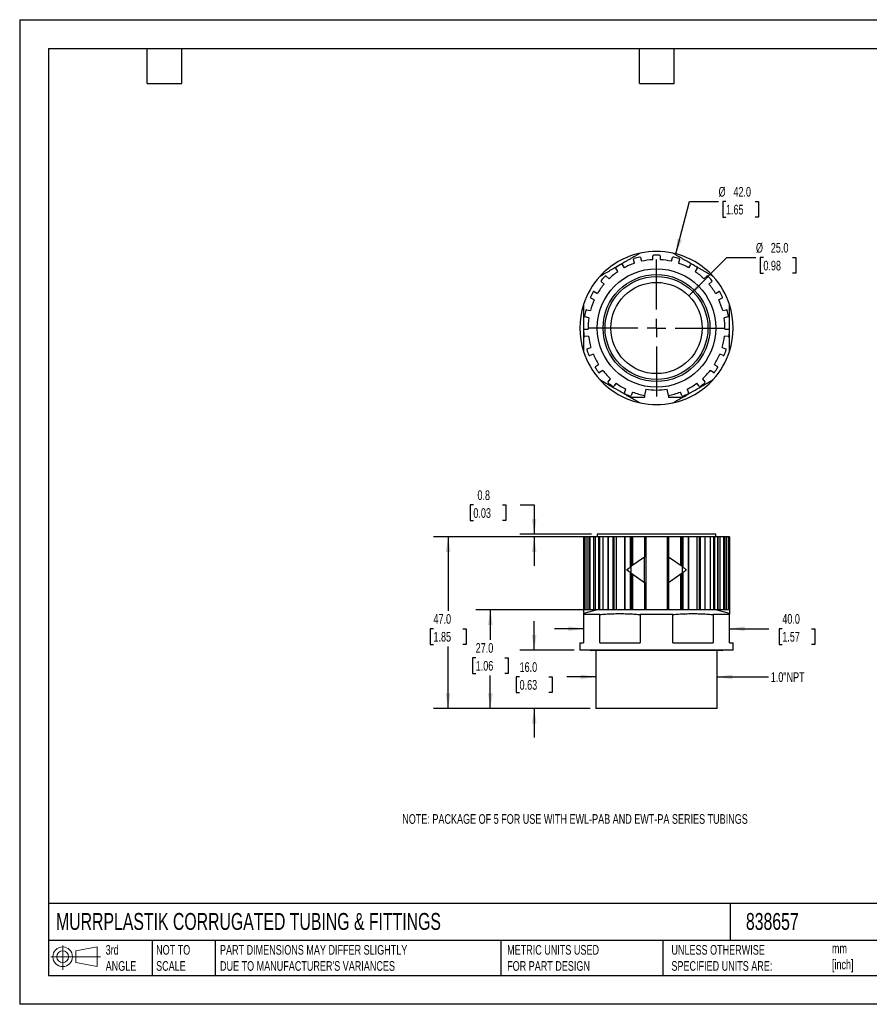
# Model space of a CAD drawing. Header units: millimetres. Extents: x 0 to 349, y 0 to 270.
# Tile 1 of 2: x 0 to 233, y 0 to 270. Entities that reach past the tile are written whole.
import ezdxf

# ---------------------------------------------------------------- set-up
doc = ezdxf.new("R2010")
doc.units = ezdxf.units.MM
doc.header["$LTSCALE"] = 1.25
doc.layers.add('DIMENSIONS', color=140, linetype='Continuous', lineweight=25)
doc.layers.add('TEXT', color=140, linetype='Continuous', lineweight=25)
doc.styles.add('SLDTEXTSTYLE0', font='TXT', dxfattribs={"width": 0.7})
doc.dimstyles.new('SLDDIMSTYLE0', dxfattribs={"dimtxt": 2.69751, "dimasz": 4.1275, "dimexe": 0, "dimexo": 0.0625, "dimgap": 0.674377, "dimtad": 0, "dimtih": 1, "dimtoh": 1, "dimdec": 1, "dimrnd": 1e-09, "dimzin": 12, "dimdsep": 46, "dimtxsty": 'SLDTEXTSTYLE0', "dimsah": 1, "dimcen": 0.09, "dimadec": 0, "dimazin": 3, "dimtfac": 1, "dimtdec": 1, "dimtmove": 0, "dimatfit": 0, "dimfxl": 0, "dimfrac": 2, "dimtolj": 1, "dimtzin": 12, "dimarcsym": 0})
doc.dimstyles.new('SLDDIMSTYLE1', dxfattribs={"dimtxt": 2.69751, "dimasz": 4.1275, "dimexe": 0, "dimexo": 0.0625, "dimgap": 0.674377, "dimtad": 0, "dimtih": 1, "dimtoh": 1, "dimdec": 1, "dimrnd": 1e-09, "dimzin": 4, "dimdsep": 46, "dimtxsty": 'SLDTEXTSTYLE0', "dimsah": 1, "dimcen": 0.09, "dimadec": 0, "dimazin": 1, "dimtfac": 1, "dimtdec": 1, "dimtmove": 0, "dimatfit": 0, "dimfxl": 0, "dimfrac": 2, "dimtolj": 1, "dimtzin": 12, "dimarcsym": 0})
doc.dimstyles.new('SLDDIMSTYLE2', dxfattribs={"dimtxt": 2.69751, "dimasz": 4.1275, "dimexe": 0, "dimexo": 0.0625, "dimgap": 0.674377, "dimtad": 0, "dimtih": 1, "dimtoh": 1, "dimdec": 1, "dimrnd": 1e-09, "dimzin": 4, "dimdsep": 46, "dimtxsty": 'SLDTEXTSTYLE0', "dimsah": 1, "dimcen": 0.09, "dimadec": 0, "dimazin": 1, "dimtfac": 1, "dimtdec": 1, "dimtofl": 0, "dimtmove": 0, "dimatfit": 3, "dimfxl": 0, "dimfrac": 2, "dimtolj": 1, "dimtzin": 12, "dimarcsym": 0})
doc.dimstyles.new('SLDDIMSTYLE3', dxfattribs={"dimtxt": 2.69751, "dimasz": 4.1275, "dimexe": 0, "dimexo": 0.0625, "dimgap": 0.674377, "dimtad": 0, "dimtih": 1, "dimtoh": 1, "dimdec": 1, "dimrnd": 1e-09, "dimdsep": 46, "dimtxsty": 'SLDTEXTSTYLE0', "dimsah": 1, "dimcen": 0.09, "dimadec": 0, "dimazin": 2, "dimtfac": 1, "dimtdec": 1, "dimtmove": 0, "dimatfit": 0, "dimfxl": 0, "dimfrac": 2, "dimtolj": 1, "dimtzin": 12, "dimarcsym": 0})
doc.dimstyles.new('SLDDIMSTYLE4', dxfattribs={"dimtxt": 2.69751, "dimasz": 4.1275, "dimexe": 0, "dimexo": 0.0625, "dimgap": 0.674377, "dimtad": 0, "dimtih": 1, "dimtoh": 1, "dimdec": 1, "dimrnd": 1e-09, "dimzin": 4, "dimdsep": 46, "dimtxsty": 'SLDTEXTSTYLE0', "dimsah": 1, "dimcen": 0, "dimadec": 0, "dimazin": 1, "dimtfac": 1, "dimtdec": 1, "dimtofl": 0, "dimtmove": 0, "dimatfit": 3, "dimfxl": 0, "dimfrac": 2, "dimtolj": 1, "dimtzin": 12, "dimarcsym": 0})

# ---------------------------------------------------------------- blocks, each defined once
blk = doc.blocks.new('Block11')
at = {"color": 7, "linetype": 'Continuous', "lineweight": 18}
for p, q in [((3.24, 6.64), (3.24, 0)), ((6.85, 5.21), (12.72, 6.29)), ((12.72, 6.29), (12.72, 0.91)), ((0, 3.6), (13.59, 3.6)), ((6.85, 2), (6.85, 5.21)), ((6.85, 2), (12.72, 0.91))]:
    blk.add_line(p, q, dxfattribs=at)
for radius in [2.69, 1.61]:
    blk.add_circle((3.24, 3.6), radius, dxfattribs=at)
blk = doc.blocks.new('Block12')
at = {"color": 7, "linetype": 'Continuous'}
blk.add_blockref('Block11', (0, 0), dxfattribs=at)
blk = doc.blocks.new('_D')
at = {"layer": 'DIMENSIONS'}
for p, q in [((157.89, 89.74), (149.95, 89.74)), ((191.14, 89.74), (205.22, 89.74))]:
    blk.add_line(p, q, dxfattribs=at)
for points in [[(157.89, 89.74), (153.76, 90.38), (153.76, 89.11)], [(191.14, 89.74), (195.26, 89.11), (195.26, 90.38)]]:
    blk.add_solid(points, dxfattribs=at)
at = {"layer": 'DIMENSIONS', "insert": (205.82, 91.01), "char_height": 2.646, "attachment_point": 1, "style": 'SLDTEXTSTYLE0'}
blk.add_mtext('1.0"NPT', dxfattribs=at)
blk = doc.blocks.new('_D_1')
at = {"layer": 'DIMENSIONS'}
for p, q in [((154.51, 108.41), (154.51, 106.92)), ((194.51, 108.41), (194.51, 106.92)), ((154.51, 102.95), (146.57, 102.95)), ((194.51, 102.95), (205.33, 102.95)), ((208.98, 102.95), (208.08, 102.95)), ((208.08, 102.95), (208.08, 98.66)), ((217, 102.95), (217.9, 102.95)), ((217.9, 102.95), (217.9, 98.66)), ((208.08, 98.66), (208.98, 98.66)), ((217.9, 98.66), (217, 98.66))]:
    blk.add_line(p, q, dxfattribs=at)
for points in [[(154.51, 102.95), (150.38, 103.58), (150.38, 102.31)], [(194.51, 102.95), (198.64, 102.31), (198.64, 103.58)]]:
    blk.add_solid(points, dxfattribs=at)
at = {"layer": 'DIMENSIONS', "char_height": 2.646, "attachment_point": 1, "style": 'SLDTEXTSTYLE0'}
for s, insert in [('40.0', (208.98, 106.96)), ('1.57', (208.98, 102.07))]:
    blk.add_mtext(s, dxfattribs=dict(at, insert=insert))
blk = doc.blocks.new('_D_2')
at = {"layer": 'DIMENSIONS'}
for p, q in [((140.99, 97.1), (140.99, 105.03)), ((151.92, 97.1), (137.02, 97.1)), ((136.98, 89.74), (136.07, 89.74)), ((136.07, 89.74), (136.07, 85.45)), ((145, 89.74), (145.9, 89.74)), ((145.9, 89.74), (145.9, 85.45)), ((136.07, 85.45), (136.98, 85.45)), ((145.9, 85.45), (145, 85.45)), ((156.3, 81.1), (137.02, 81.1)), ((140.99, 81.1), (140.99, 73.16))]:
    blk.add_line(p, q, dxfattribs=at)
for points in [[(140.99, 97.1), (141.62, 101.22), (140.35, 101.22)], [(140.99, 81.1), (140.35, 76.97), (141.62, 76.97)]]:
    blk.add_solid(points, dxfattribs=at)
at = {"layer": 'DIMENSIONS', "char_height": 2.646, "attachment_point": 1, "style": 'SLDTEXTSTYLE0'}
for s, insert in [('16.0', (136.98, 93.76)), ('0.63', (136.98, 88.87))]:
    blk.add_mtext(s, dxfattribs=dict(at, insert=insert))
blk = doc.blocks.new('_D_3')
at = {"layer": 'DIMENSIONS'}
for p, q in [((154.62, 108.1), (125, 108.1)), ((128.97, 108.1), (128.97, 99.88)), ((124.96, 94.99), (124.06, 94.99)), ((124.06, 94.99), (124.06, 90.7)), ((132.98, 94.99), (133.89, 94.99)), ((133.89, 94.99), (133.89, 90.7)), ((124.06, 90.7), (124.96, 90.7)), ((128.97, 81.1), (128.97, 90.09)), ((133.89, 90.7), (132.98, 90.7)), ((156.3, 81.1), (125, 81.1))]:
    blk.add_line(p, q, dxfattribs=at)
for points in [[(128.97, 108.1), (128.34, 103.97), (129.61, 103.97)], [(128.97, 81.1), (129.61, 85.22), (128.34, 85.22)]]:
    blk.add_solid(points, dxfattribs=at)
at = {"layer": 'DIMENSIONS', "char_height": 2.646, "attachment_point": 1, "style": 'SLDTEXTSTYLE0'}
for s, insert in [('27.0', (124.96, 99)), ('1.06', (124.96, 94.11))]:
    blk.add_mtext(s, dxfattribs=dict(at, insert=insert))
blk = doc.blocks.new('_D_4')
at = {"layer": 'DIMENSIONS'}
for p, q in [((155.62, 128.1), (113.43, 128.1)), ((117.39, 128.1), (117.39, 107.84)), ((113.39, 102.95), (112.48, 102.95)), ((112.48, 102.95), (112.48, 98.66)), ((121.4, 102.95), (122.31, 102.95)), ((122.31, 102.95), (122.31, 98.66)), ((112.48, 98.66), (113.39, 98.66)), ((117.39, 81.1), (117.39, 98.06)), ((122.31, 98.66), (121.4, 98.66)), ((156.3, 81.1), (113.43, 81.1))]:
    blk.add_line(p, q, dxfattribs=at)
for points in [[(117.39, 128.1), (116.76, 123.97), (118.03, 123.97)], [(117.39, 81.1), (118.03, 85.22), (116.76, 85.22)]]:
    blk.add_solid(points, dxfattribs=at)
at = {"layer": 'DIMENSIONS', "char_height": 2.646, "attachment_point": 1, "style": 'SLDTEXTSTYLE0'}
for s, insert in [('47.0', (113.39, 106.96)), ('1.85', (113.39, 102.07))]:
    blk.add_mtext(s, dxfattribs=dict(at, insert=insert))
blk = doc.blocks.new('_D_5')
at = {"layer": 'DIMENSIONS'}
for p, q in [((124.32, 136.86), (123.41, 136.86)), ((123.41, 136.86), (123.41, 132.57)), ((132.33, 136.86), (133.24, 136.86)), ((133.24, 136.86), (133.24, 132.57)), ((137.19, 136.86), (140.99, 136.86)), ((140.99, 136.86), (140.99, 128.9)), ((123.41, 132.57), (124.32, 132.57)), ((133.24, 132.57), (132.33, 132.57)), ((156.67, 128.9), (137.02, 128.9)), ((155.62, 128.1), (137.02, 128.1)), ((140.99, 128.1), (140.99, 120.16))]:
    blk.add_line(p, q, dxfattribs=at)
for points in [[(140.99, 128.9), (141.62, 133.02), (140.35, 133.02)], [(140.99, 128.1), (140.35, 123.97), (141.62, 123.97)]]:
    blk.add_solid(points, dxfattribs=at)
at = {"layer": 'DIMENSIONS', "char_height": 2.646, "attachment_point": 1, "style": 'SLDTEXTSTYLE0'}
for s, insert in [('0.8', (125.44, 140.87)), ('0.03', (124.32, 135.98))]:
    blk.add_mtext(s, dxfattribs=dict(at, insert=insert))
blk = doc.blocks.new('_D_6')
at = {"layer": 'DIMENSIONS'}
for p, q in [((183.35, 194.21), (193.82, 204.68)), ((193.82, 204.68), (201.76, 204.68)), ((203.79, 204.68), (202.89, 204.68)), ((202.89, 204.68), (202.89, 200.39)), ((211.81, 204.68), (212.71, 204.68)), ((212.71, 204.68), (212.71, 200.39)), ((202.89, 200.39), (203.79, 200.39)), ((212.71, 200.39), (211.81, 200.39))]:
    blk.add_line(p, q, dxfattribs=at)
blk.add_solid([(183.35, 194.21), (186.72, 196.68), (185.82, 197.58)], dxfattribs=at)
at = {"layer": 'DIMENSIONS', "char_height": 2.646, "attachment_point": 1, "style": 'SLDTEXTSTYLE0'}
for s, insert in [('%%c', (201.76, 208.69)), ('25.0', (205.83, 208.69)), ('0.98', (203.79, 203.8))]:
    blk.add_mtext(s, dxfattribs=dict(at, insert=insert))
blk = doc.blocks.new('_D_7')
at = {"layer": 'DIMENSIONS'}
for p, q in [((179.82, 205.69), (183.57, 220.02)), ((183.57, 220.02), (191.51, 220.02)), ((193.54, 220.02), (192.64, 220.02)), ((192.64, 220.02), (192.64, 215.73)), ((201.56, 220.02), (202.47, 220.02)), ((202.47, 220.02), (202.47, 215.73)), ((192.64, 215.73), (193.54, 215.73)), ((202.47, 215.73), (201.56, 215.73))]:
    blk.add_line(p, q, dxfattribs=at)
blk.add_solid([(179.82, 205.69), (181.48, 209.52), (180.25, 209.84)], dxfattribs=at)
at = {"layer": 'DIMENSIONS', "char_height": 2.646, "attachment_point": 1, "style": 'SLDTEXTSTYLE0'}
for s, insert in [('%%c', (191.51, 224.03)), ('42.0', (195.58, 224.03)), ('1.65', (193.54, 219.14))]:
    blk.add_mtext(s, dxfattribs=dict(at, insert=insert))
blk = doc.blocks.new('SW_CENTERMARKSYMBOL_0')
at = {"layer": 'DIMENSIONS', "color": 0}
for p, q in [((0, 5.08), (0, 18.79)), ((-5.08, 0), (-18.79, 0)), ((0, 0), (-2.54, 0)), ((0, 0), (0, 2.54)), ((0, 0), (0, -2.54)), ((0, 0), (2.54, 0)), ((5.08, 0), (18.79, 0)), ((0, -5.08), (0, -18.79))]:
    blk.add_line(p, q, dxfattribs=at)

msp = doc.modelspace()

# ---------------------------------------------------------------- linework, layer by layer
at = {"color": 7, "linetype": 'Continuous'}
for p, q in [((0, 269.88), (0, 0)), ((0, 269.88), (349.25, 269.88)), ((349.25, 0), (0, 0))]:
    msp.add_line(p, q, dxfattribs=at)
for p, q in [((173.51, 204.09), (173.51, 205.15)), ((175.51, 205.15), (175.51, 204.09)), ((165.09, 202.79), (165.64, 201.89)), ((168.5, 203.13), (168.21, 204.15)), ((170.14, 204.69), (170.42, 203.67)), ((178.6, 203.67), (178.89, 204.69)), ((180.81, 204.15), (180.53, 203.13)), ((183.39, 201.89), (183.94, 202.79)), ((163.93, 200.85), (163.38, 201.75)), ((185.64, 201.75), (185.09, 200.85)), ((160.14, 197.42), (159.37, 198.14)), ((160.73, 199.6), (161.51, 198.88)), ((187.51, 198.88), (188.29, 199.6)), ((189.65, 198.14), (188.88, 197.42)), ((157.41, 195.36), (158.35, 194.87)), ((190.68, 194.87), (191.62, 195.36)), ((157.43, 193.1), (156.49, 193.58)), ((192.54, 193.58), (191.6, 193.1)), ((155.34, 190.37), (156.38, 190.16)), ((192.64, 190.16), (193.68, 190.37)), ((155.98, 188.2), (154.94, 188.42)), ((194.08, 188.42), (193.05, 188.2)), ((154.71, 185.02), (155.76, 185.09)), ((193.26, 185.09), (194.32, 185.02)), ((155.9, 183.09), (154.84, 183.02)), ((194.18, 183.02), (193.12, 183.09)), ((155.53, 179.69), (156.53, 180.04)), ((157.2, 178.16), (156.2, 177.8)), ((192.82, 177.8), (191.82, 178.16)), ((192.49, 180.04), (193.49, 179.69)), ((157.77, 174.78), (158.64, 175.39)), ((159.79, 173.76), (158.93, 173.14)), ((190.1, 173.14), (189.23, 173.76)), ((190.38, 175.39), (191.25, 174.78)), ((161.25, 170.65), (161.92, 171.48)), ((163.47, 170.21), (162.8, 169.39)), ((186.22, 169.39), (185.55, 170.21)), ((187.1, 171.48), (187.77, 170.65)), ((165.71, 167.62), (166.13, 168.6)), ((167.97, 167.8), (167.55, 166.83)), ((171.56, 168.63), (171.26, 166.9)), ((177.77, 166.9), (177.46, 168.63)), ((181.48, 166.83), (181.05, 167.8)), ((182.89, 168.6), (183.31, 167.62)), ((166.26, 167.15), (166.26, 166.88)), ((171.26, 166.37), (167.51, 166.37)), ((171.26, 166.94), (171.26, 166.37)), ((177.76, 166.94), (177.76, 166.37)), ((181.52, 166.37), (177.76, 166.37)), ((182.76, 167.15), (182.76, 166.88)), ((154.52, 128.1), (154.52, 108.1)), ((154.52, 128.1), (154.52, 108.1)), ((154.63, 128.1), (154.52, 128.1)), ((154.52, 128.1), (154.52, 128.1)), ((154.63, 128.1), (154.63, 108.1)), ((154.84, 128.1), (154.63, 128.1)), ((154.84, 128.1), (154.84, 108.1)), ((155.4, 128.1), (154.84, 128.1)), ((155.4, 128.1), (155.4, 108.1)), ((155.41, 128.1), (155.4, 128.1)), ((155.41, 128.1), (155.41, 108.1)), ((155.95, 128.1), (155.41, 128.1)), ((155.95, 128.1), (155.95, 108.1)), ((156.2, 128.1), (155.95, 128.1)), ((156.2, 128.1), (156.2, 108.1)), ((157.2, 128.1), (156.2, 128.1)), ((157.2, 128.1), (157.2, 108.1)), ((157.69, 128.1), (157.2, 128.1)), ((157.69, 128.1), (157.69, 108.1)), ((157.72, 128.1), (157.69, 128.1)), ((157.72, 128.1), (157.72, 108.1)), ((158.65, 128.1), (157.72, 128.1)), ((158.26, 128.9), (158.26, 128.1)), ((190.76, 128.9), (158.26, 128.9)), ((158.65, 128.1), (158.65, 108.1)), ((158.93, 128.1), (158.65, 128.1)), ((158.93, 128.1), (158.93, 108.1)), ((159.79, 128.1), (158.93, 128.1)), ((159.79, 128.1), (159.79, 108.1)), ((161.21, 128.1), (159.79, 128.1)), ((161.21, 128.1), (161.21, 108.1)), ((161.27, 128.1), (161.21, 128.1)), ((161.27, 128.1), (161.27, 108.1)), ((162.53, 128.1), (161.27, 128.1)), ((162.53, 128.1), (162.53, 108.1)), ((162.8, 128.1), (162.53, 128.1)), ((162.8, 128.1), (162.8, 108.1)), ((163.47, 128.1), (162.8, 128.1)), ((163.47, 128.1), (163.47, 108.1)), ((165.7, 128.1), (163.47, 128.1)), ((165.7, 128.1), (165.7, 108.1)), ((165.81, 128.1), (165.7, 128.1)), ((165.81, 128.1), (165.81, 108.1)), ((167.29, 128.1), (165.81, 128.1)), ((167.29, 128.1), (167.29, 119.82)), ((167.55, 128.1), (167.29, 128.1)), ((167.55, 128.1), (167.55, 119.99)), ((167.97, 128.1), (167.55, 128.1)), ((167.97, 128.1), (167.97, 120.29)), ((171.26, 128.1), (167.97, 128.1)), ((171.26, 128.1), (171.26, 122.58)), ((171.56, 128.1), (171.26, 128.1)), ((171.56, 128.1), (171.56, 108.1)), ((177.46, 128.1), (171.56, 128.1)), ((177.46, 128.1), (177.46, 108.1)), ((177.77, 128.1), (177.46, 128.1)), ((177.77, 128.1), (177.77, 122.58)), ((181.05, 128.1), (177.77, 128.1)), ((181.05, 128.1), (181.05, 120.29)), ((181.48, 128.1), (181.05, 128.1)), ((181.48, 128.1), (181.48, 119.99)), ((181.73, 128.1), (181.48, 128.1)), ((181.73, 128.1), (181.73, 119.82)), ((183.21, 128.1), (181.73, 128.1)), ((183.21, 128.1), (183.21, 108.1)), ((183.33, 128.1), (183.21, 128.1)), ((183.33, 108.1), (183.33, 128.1)), ((185.55, 128.1), (183.33, 128.1)), ((185.55, 128.1), (185.55, 108.1)), ((186.22, 128.1), (185.55, 128.1)), ((186.22, 128.1), (186.22, 108.1)), ((186.5, 128.1), (186.22, 128.1)), ((186.5, 128.1), (186.5, 108.1)), ((187.75, 128.1), (186.5, 128.1)), ((187.75, 128.1), (187.75, 108.1)), ((187.82, 128.1), (187.75, 128.1)), ((187.82, 108.1), (187.82, 128.1)), ((189.23, 128.1), (187.82, 128.1)), ((189.23, 128.1), (189.23, 108.1)), ((190.1, 128.1), (189.23, 128.1)), ((190.1, 128.1), (190.1, 108.1)), ((190.37, 128.1), (190.1, 128.1)), ((190.37, 128.1), (190.37, 108.1)), ((191.3, 128.1), (190.37, 128.1)), ((190.76, 128.1), (190.76, 128.9)), ((191.3, 128.1), (191.3, 108.1)), ((191.34, 128.1), (191.3, 128.1)), ((191.34, 108.1), (191.34, 128.1)), ((191.82, 128.1), (191.34, 128.1)), ((191.82, 128.1), (191.82, 108.1)), ((192.82, 128.1), (191.82, 128.1)), ((192.82, 128.1), (192.82, 108.1)), ((193.07, 128.1), (192.82, 128.1)), ((193.07, 128.1), (193.07, 108.1)), ((193.61, 128.1), (193.07, 128.1)), ((193.61, 128.1), (193.61, 108.1)), ((193.62, 128.1), (193.61, 128.1)), ((193.62, 108.1), (193.62, 128.1)), ((194.18, 128.1), (193.62, 128.1)), ((194.18, 128.1), (194.18, 108.1)), ((194.39, 128.1), (194.18, 128.1)), ((194.39, 128.1), (194.39, 108.1)), ((194.5, 128.1), (194.39, 128.1)), ((194.5, 108.1), (194.5, 128.1)), ((194.5, 128.1), (194.5, 108.1)), ((194.5, 128.1), (194.5, 128.1)), ((171.26, 122.59), (167.51, 119.97)), ((171.26, 115.61), (171.26, 122.59)), ((177.76, 122.59), (177.76, 115.61)), ((181.52, 119.97), (177.76, 122.59)), ((167.51, 119.97), (167.51, 118.23)), ((181.52, 119.97), (181.52, 118.23)), ((167.29, 118.38), (167.29, 108.1)), ((167.51, 118.23), (171.26, 115.61)), ((167.55, 118.2), (167.55, 108.1)), ((167.97, 117.9), (167.97, 108.1)), ((177.76, 115.61), (181.52, 118.23)), ((181.05, 117.9), (181.05, 108.1)), ((181.48, 118.2), (181.48, 108.1)), ((181.73, 118.38), (181.73, 108.1)), ((171.26, 115.61), (171.26, 108.1)), ((177.77, 115.61), (177.77, 108.1)), ((158.26, 108.1), (154.51, 107.09)), ((154.63, 108.1), (154.52, 108.1)), ((154.52, 108.1), (154.52, 108.1)), ((154.84, 108.1), (154.63, 108.1)), ((155.4, 108.1), (154.84, 108.1)), ((155.41, 108.1), (155.4, 108.1)), ((155.95, 108.1), (155.41, 108.1)), ((156.2, 108.1), (155.95, 108.1)), ((157.2, 108.1), (156.2, 108.1)), ((157.69, 108.1), (157.2, 108.1)), ((157.72, 108.1), (157.69, 108.1)), ((158.65, 108.1), (157.72, 108.1)), ((158.93, 108.1), (158.65, 108.1)), ((159.79, 108.1), (158.93, 108.1)), ((161.21, 108.1), (159.79, 108.1)), ((161.27, 108.1), (161.21, 108.1)), ((162.53, 108.1), (161.27, 108.1)), ((162.8, 108.1), (162.53, 108.1)), ((163.47, 108.1), (162.8, 108.1)), ((165.7, 108.1), (163.47, 108.1)), ((165.81, 108.1), (165.7, 108.1)), ((167.29, 108.1), (165.81, 108.1)), ((167.55, 108.1), (167.29, 108.1)), ((167.97, 108.1), (167.55, 108.1)), ((171.26, 108.1), (167.97, 108.1)), ((171.56, 108.1), (171.26, 108.1)), ((177.46, 108.1), (171.56, 108.1)), ((177.77, 108.1), (177.46, 108.1)), ((181.05, 108.1), (177.77, 108.1)), ((181.48, 108.1), (181.05, 108.1)), ((181.73, 108.1), (181.48, 108.1)), ((183.21, 108.1), (181.73, 108.1)), ((183.33, 108.1), (183.21, 108.1)), ((185.55, 108.1), (183.33, 108.1)), ((186.22, 108.1), (185.55, 108.1)), ((186.5, 108.1), (186.22, 108.1)), ((187.75, 108.1), (186.5, 108.1)), ((187.82, 108.1), (187.75, 108.1)), ((189.23, 108.1), (187.82, 108.1)), ((190.1, 108.1), (189.23, 108.1)), ((190.37, 108.1), (190.1, 108.1)), ((191.3, 108.1), (190.37, 108.1)), ((194.51, 107.09), (190.76, 108.1)), ((191.34, 108.1), (191.3, 108.1)), ((191.82, 108.1), (191.34, 108.1)), ((192.82, 108.1), (191.82, 108.1)), ((193.07, 108.1), (192.82, 108.1)), ((193.61, 108.1), (193.07, 108.1)), ((193.62, 108.1), (193.61, 108.1)), ((194.18, 108.1), (193.62, 108.1)), ((194.39, 108.1), (194.18, 108.1)), ((194.5, 108.1), (194.39, 108.1)), ((194.5, 108.1), (194.5, 108.1)), ((158.97, 106.82), (154.51, 106.82)), ((154.51, 106.82), (154.51, 99.1)), ((158.97, 99.1), (158.97, 106.82)), ((178.97, 106.82), (170.06, 106.82)), ((170.06, 106.82), (170.06, 99.1)), ((178.97, 99.1), (178.97, 106.82)), ((194.51, 106.82), (190.06, 106.82)), ((190.06, 106.82), (190.06, 99.1)), ((194.51, 99.1), (194.51, 106.82)), ((153.51, 99.1), (153.51, 97.1)), ((153.51, 99.1), (154.51, 99.1)), ((158.97, 99.1), (170.06, 99.1)), ((178.97, 99.1), (190.06, 99.1)), ((194.51, 99.1), (195.51, 99.1)), ((195.51, 97.1), (195.51, 99.1)), ((195.51, 97.1), (153.51, 97.1)), ((156.36, 97.1), (156.51, 96.95)), ((192.51, 96.95), (156.51, 96.95)), ((157.89, 96.95), (157.89, 81.1)), ((191.14, 81.1), (191.14, 96.95)), ((192.51, 96.95), (192.66, 97.1)), ((191.14, 81.1), (157.89, 81.1))]:
    msp.add_line(p, q)
for radius in [16.25, 14.65, 14.1, 12.5]:
    msp.add_circle((174.51, 185.37), radius)
for centre, radius, start, end in [((174.51, 185.37), 21, 102.2472, 137.7528), ((174.51, 185.37), 21, 77.7528, 102.2472), ((173.71, 205.15), 0.2, 92.3156, 180), ((174.51, 185.37), 20, 87.6844, 92.3156), ((175.31, 205.15), 0.2, 360, 87.6844), ((174.51, 185.37), 21, 42.2472, 77.7528), ((174.51, 185.37), 20, 118.9887, 123.62), ((164.92, 202.69), 0.2, 31.3043, 118.9887), ((174.51, 185.37), 18.75, 108.7094, 118.2471), ((168.4, 204.2), 0.2, 107.9678, 195.6522), ((174.51, 185.37), 20, 103.3366, 107.9678), ((169.94, 204.64), 0.2, 15.6522, 103.3366), ((174.51, 185.37), 18.75, 93.0572, 102.5949), ((174.51, 185.37), 18.75, 77.4051, 86.9428), ((179.08, 204.64), 0.2, 76.6634, 164.3478), ((174.51, 185.37), 20, 72.0322, 76.6634), ((174.51, 185.37), 18.75, 61.7529, 71.2906), ((180.62, 204.2), 0.2, 344.3478, 72.0322), ((184.11, 202.69), 0.2, 61.0113, 148.6957), ((174.51, 185.37), 20, 56.38, 61.0113), ((174.51, 185.37), 18.75, 124.3616, 133.8993), ((163.55, 201.86), 0.2, 123.6199, 211.3043), ((174.51, 185.37), 18.75, 46.1007, 55.6384), ((185.47, 201.86), 0.2, 328.6957, 56.38), ((174.51, 185.37), 21, 137.7528, 162.2472), ((174.51, 185.37), 18.75, 140.0137, 149.5515), ((159.51, 198.29), 0.2, 139.2721, 226.9565), ((174.51, 185.37), 20, 134.6409, 139.2721), ((160.6, 199.46), 0.2, 46.9565, 134.6409), ((188.42, 199.46), 0.2, 45.3591, 133.0435), ((174.51, 185.37), 20, 40.7279, 45.3591), ((174.51, 185.37), 18.75, 30.4485, 39.9863), ((189.52, 198.29), 0.2, 313.0435, 40.7279), ((174.51, 185.37), 21, 17.7528, 42.2472), ((174.51, 185.37), 20, 150.2931, 154.9243), ((157.31, 195.18), 0.2, 62.6087, 150.2931), ((191.71, 195.18), 0.2, 29.7069, 117.3913), ((174.51, 185.37), 20, 25.0757, 29.7069), ((174.51, 185.37), 21, 162.2472, 197.7528), ((156.58, 193.76), 0.2, 154.9243, 242.6087), ((174.51, 185.37), 18.75, 155.6659, 165.2036), ((174.51, 185.37), 18.75, 14.7964, 24.3341), ((192.44, 193.76), 0.2, 297.3913, 25.0757), ((174.51, 185.37), 21, 342.2472, 17.7528), ((174.51, 185.37), 20, 165.9453, 170.5765), ((155.3, 190.18), 0.2, 78.2609, 165.9453), ((193.72, 190.18), 0.2, 14.0547, 101.7391), ((174.51, 185.37), 20, 9.4235, 14.0547), ((154.98, 188.61), 0.2, 170.5765, 258.2609), ((174.51, 185.37), 18.75, 171.3181, 180.8558), ((174.51, 185.37), 18.75, 359.1442, 8.6819), ((194.04, 188.61), 0.2, 281.7391, 9.4235), ((154.72, 184.82), 0.2, 93.913, 181.5974), ((174.51, 185.37), 20, 181.5974, 186.2287), ((194.3, 184.82), 0.2, 358.4026, 86.087), ((174.51, 185.37), 20, 353.7713, 358.4026), ((154.83, 183.22), 0.2, 186.2286, 273.913), ((174.51, 185.37), 18.75, 186.9703, 196.508), ((174.51, 185.37), 18.75, 343.492, 353.0297), ((194.19, 183.22), 0.2, 266.087, 353.7713), ((174.51, 185.37), 21, 197.7528, 222.2472), ((155.6, 179.5), 0.2, 109.5652, 197.2496), ((174.51, 185.37), 20, 197.2496, 201.8808), ((174.51, 185.37), 18.75, 202.6224, 212.1602), ((174.51, 185.37), 21, 317.7528, 342.2472), ((174.51, 185.37), 18.75, 327.8398, 337.3776), ((174.51, 185.37), 20, 338.1192, 342.7504), ((193.42, 179.5), 0.2, 342.7504, 70.4348), ((156.14, 177.99), 0.2, 201.8808, 289.5652), ((192.88, 177.99), 0.2, 250.4348, 338.1192), ((157.89, 174.61), 0.2, 125.2174, 212.9018), ((174.51, 185.37), 20, 212.9018, 217.533), ((158.81, 173.31), 0.2, 217.533, 305.2174), ((174.51, 185.37), 18.75, 218.2746, 227.8123), ((174.51, 185.37), 18.75, 312.1877, 321.7254), ((190.21, 173.31), 0.2, 234.7826, 322.467), ((174.51, 185.37), 20, 322.467, 327.0982), ((191.14, 174.61), 0.2, 327.0982, 54.7826), ((174.51, 185.37), 21, 222.2472, 257.7528), ((161.41, 170.53), 0.2, 140.8696, 228.554), ((174.51, 185.37), 20, 228.554, 233.1852), ((174.51, 185.37), 18.75, 233.9268, 243.4645), ((174.51, 185.37), 21, 282.2472, 317.7528), ((174.51, 185.37), 18.75, 296.5355, 306.0732), ((174.51, 185.37), 20, 306.8148, 311.446), ((187.62, 170.53), 0.2, 311.446, 39.1304), ((162.65, 169.52), 0.2, 233.1852, 320.8696), ((165.9, 167.54), 0.2, 156.5217, 244.2061), ((174.51, 185.37), 20, 244.2061, 248.8374), ((174.51, 185.37), 18.75, 249.579, 260), ((174.51, 185.37), 17, 260, 280), ((174.51, 185.37), 18.75, 280, 290.421), ((174.51, 185.37), 20, 291.1626, 295.7939), ((183.13, 167.54), 0.2, 295.7939, 23.4783), ((186.38, 169.52), 0.2, 219.1304, 306.8148), ((167.36, 166.91), 0.2, 248.8373, 336.5217), ((174.51, 185.37), 21, 257.7528, 282.2472), ((181.66, 166.91), 0.2, 203.4783, 291.1626)]:
    msp.add_arc(centre, radius, start, end)
for points, knots in [([(170.06, 205.89), (169.79, 205.74), (169.26, 205.43), (168.46, 204.97), (167.67, 204.51), (166.88, 204.06), (166.09, 203.6), (165.3, 203.15), (164.31, 202.58), (163.13, 201.89), (161.75, 201.09), (160.36, 200.29), (159.43, 199.76), (158.97, 199.49)], [0, 0, 0, 0, 0.072688, 0.1445078, 0.2157174, 0.2865873, 0.3573983, 0.4284388, 0.5000029, 0.6248579, 0.7487966, 0.873359, 1, 1, 1, 1]), ([(190.06, 199.49), (189.79, 199.64), (189.25, 199.95), (188.46, 200.41), (187.67, 200.87), (186.88, 201.32), (186.09, 201.78), (185.3, 202.23), (184.31, 202.81), (183.13, 203.49), (181.75, 204.28), (180.36, 205.09), (179.43, 205.62), (178.97, 205.89)], [0, 0, 0, 0, 0.072688, 0.1445078, 0.2157174, 0.2865873, 0.3573983, 0.4284388, 0.5000029, 0.6248579, 0.7487966, 0.873359, 1, 1, 1, 1]), ([(154.51, 191.77), (154.51, 191.46), (154.51, 190.85), (154.51, 189.93), (154.51, 189.02), (154.51, 188.12), (154.51, 187.21), (154.51, 186.3), (154.51, 185.16), (154.51, 183.79), (154.51, 182.19), (154.51, 180.58), (154.51, 179.51), (154.51, 178.97)], [0, 0, 0, 0, 0.072472, 0.144082, 0.215086, 0.285753, 0.35636, 0.427193, 0.498543, 0.623767, 0.748063, 0.872984, 1, 1, 1, 1]), ([(194.51, 178.97), (194.51, 179.28), (194.51, 179.89), (194.51, 180.81), (194.51, 181.72), (194.51, 182.62), (194.51, 183.53), (194.51, 184.44), (194.51, 185.58), (194.51, 186.95), (194.51, 188.55), (194.51, 190.16), (194.51, 191.23), (194.51, 191.77)], [0, 0, 0, 0, 0.072472, 0.144082, 0.215086, 0.285753, 0.35636, 0.427193, 0.498543, 0.623767, 0.748063, 0.872984, 1, 1, 1, 1]), ([(158.97, 171.25), (159.71, 170.82), (161.19, 169.97), (163.41, 168.69), (165.09, 167.71), (166.05, 167.16), (166.26, 167.04)], [0, 0, 0, 0, 0.306414, 0.608193, 0.912361, 1, 1, 1, 1]), ([(182.76, 167.04), (182.97, 167.16), (183.93, 167.71), (185.62, 168.69), (187.83, 169.97), (189.31, 170.82), (190.06, 171.25)], [0, 0, 0, 0, 0.087616, 0.391782, 0.693545, 1, 1, 1, 1]), ([(167.25, 166.47), (167.44, 166.36), (168.38, 165.82), (169.31, 165.28), (170.06, 164.85)], [0, 0, 0, 0, 0.203576, 1, 1, 1, 1]), ([(178.97, 164.85), (179.71, 165.28), (180.64, 165.82), (181.58, 166.36), (181.78, 166.47)], [0, 0, 0, 0, 0.794466, 1, 1, 1, 1]), ([(154.51, 107.08), (154.51, 107.08), (154.51, 107.09), (154.51, 107.01), (154.51, 106.89), (154.51, 106.82)], [0, 0, 0, 0, 0.19769, 0.5957405, 1, 1, 1, 1]), ([(158.97, 106.82), (159.23, 106.85), (159.77, 106.9), (160.56, 106.96), (161.36, 107.01), (162.14, 107.04), (162.93, 107.07), (163.72, 107.09), (164.71, 107.09), (165.89, 107.08), (167.28, 107.03), (168.66, 106.95), (169.59, 106.87), (170.06, 106.82)], [0, 0, 0, 0, 0.072688, 0.144508, 0.215717, 0.286587, 0.357398, 0.428439, 0.500003, 0.624858, 0.748797, 0.873359, 1, 1, 1, 1]), ([(178.97, 106.82), (179.23, 106.85), (179.77, 106.9), (180.56, 106.96), (181.35, 107.01), (182.14, 107.04), (182.93, 107.07), (183.72, 107.09), (184.71, 107.09), (185.89, 107.08), (187.27, 107.03), (188.66, 106.95), (189.59, 106.87), (190.06, 106.82)], [0, 0, 0, 0, 0.072688, 0.144508, 0.215717, 0.286587, 0.357398, 0.428439, 0.500003, 0.624858, 0.748797, 0.873359, 1, 1, 1, 1]), ([(194.51, 106.82), (194.51, 106.89), (194.51, 107.01), (194.51, 107.09), (194.51, 107.08), (194.51, 107.08)], [0, 0, 0, 0, 0.401841, 0.797623, 1, 1, 1, 1])]:
    msp.add_open_spline(points, degree=3, knots=knots)
for points in [[(166.26, 166.88), (166.67, 166.69), (167.09, 166.53), (167.51, 166.37)], [(181.52, 166.37), (181.94, 166.53), (182.35, 166.69), (182.76, 166.88)], [(166.26, 119.1), (166.67, 119.38), (167.09, 119.67), (167.51, 119.97)], [(167.51, 118.23), (167.09, 118.52), (166.67, 118.81), (166.26, 119.1)], [(181.52, 119.97), (181.94, 119.67), (182.35, 119.38), (182.76, 119.1)], [(182.76, 119.1), (182.35, 118.81), (181.94, 118.52), (181.52, 118.23)]]:
    msp.add_open_spline(points, degree=3)
at = {"layer": 'TEXT'}
for p, q in [((7.94, 261.94), (341.31, 261.94)), ((7.94, 261.94), (7.94, 7.94)), ((34.92, 252.41), (34.92, 261.94)), ((44.45, 252.41), (44.45, 261.94)), ((169.86, 252.41), (169.86, 261.94)), ((179.39, 252.41), (179.39, 261.94)), ((34.92, 252.41), (44.45, 252.41)), ((169.86, 252.41), (179.39, 252.41)), ((341.31, 27.66), (7.94, 27.66)), ((194.7, 27.66), (194.7, 17.46)), ((341.31, 17.46), (7.94, 17.46)), ((36.31, 17.46), (36.31, 7.94)), ((53.55, 17.46), (53.55, 7.94)), ((131.86, 17.46), (131.86, 7.94)), ((176.25, 17.46), (176.25, 7.94)), ((7.94, 7.94), (341.31, 7.94))]:
    msp.add_line(p, q, dxfattribs=at)

# ---------------------------------------------------------------- block references
at = {"layer": 'DIMENSIONS'}
msp.add_blockref('SW_CENTERMARKSYMBOL_0', (174.51, 185.37), dxfattribs=at)
at = {"layer": 'TEXT'}
msp.add_blockref('Block12', (8.55, 9.44), dxfattribs=at)

# ---------------------------------------------------------------- texts
at = {"layer": 'DIMENSIONS', "insert": (104.84, 52.12), "char_height": 2.6458, "attachment_point": 1, "style": 'SLDTEXTSTYLE0'}
msp.add_mtext('NOTE: PACKAGE OF 5 FOR USE WITH EWL-PAB AND EWT-PA SERIES TUBINGS', dxfattribs=at)
at = {"layer": 'TEXT', "attachment_point": 1, "style": 'SLDTEXTSTYLE0'}
for s, insert, char_height in [('MURRPLASTIK CORRUGATED TUBING & FITTINGS', (9.96, 25.03), 4.6302), ('838657', (199.01, 25.03), 4.63), ('3rd^JANGLE', (23.56, 16.25), 2.646), ('NOT TO^JSCALE', (37.38, 16.25), 2.6458), ("PART DIMENSIONS MAY DIFFER SLIGHTLY ^JDUE TO MANUFACTURER'S VARIANCES", (54.89, 16.25), 2.6458), ('METRIC UNITS USED ^JFOR PART DESIGN', (133.57, 16.25), 2.6458), ('UNLESS OTHERWISE ^JSPECIFIED UNITS ARE:', (178.59, 16.25), 2.6458), ('mm^J[inch]', (222.58, 16.66), 2.646)]:
    msp.add_mtext(s, dxfattribs=dict(at, insert=insert, char_height=char_height))

# ---------------------------------------------------------------- dimensions: what is measured, and where the dimension line sits
at = {"layer": 'DIMENSIONS'}
for p1, p2, picture, middle in [((169.2, 165.05), (179.82, 205.69), '_D_7', (197.55, 220.02)), ((165.67, 176.53), (183.35, 194.21), '_D_6', (207.8, 204.68))]:
    dim = msp.add_diameter_dim_2p(p1=p1, p2=p2, dimstyle='SLDDIMSTYLE4', dxfattribs=at)
    dim.commit()
    dim.dimension.update_dxf_attribs({"geometry": picture, "text_midpoint": middle, "dimtype": 163})
for base, p1, p2, dimstyle, picture, middle in [((140.99, 128.9), (157.2, 128.1), (158.26, 128.9), 'SLDDIMSTYLE3', '_D_5', (140.99, 136.86)), ((117.39, 128.1), (157.89, 81.1), (157.2, 128.1), 'SLDDIMSTYLE2', '_D_4', (117.39, 102.95)), ((128.97, 108.1), (157.89, 81.1), (156.2, 108.1), 'SLDDIMSTYLE2', '_D_3', (128.97, 94.99)), ((140.99, 97.1), (157.89, 81.1), (153.51, 97.1), 'SLDDIMSTYLE1', '_D_2', (140.99, 89.74))]:
    dim = msp.add_linear_dim(base=base, p1=p1, p2=p2, angle=90, dimstyle=dimstyle, dxfattribs=at)
    dim.commit()
    dim.dimension.update_dxf_attribs({"geometry": picture, "text_midpoint": middle, "dimtype": 160})
dim = msp.add_linear_dim(base=(194.51, 102.95), p1=(154.51, 99.1), p2=(194.51, 99.1), dimstyle='SLDDIMSTYLE1', dxfattribs=at)
dim.commit()
dim.dimension.update_dxf_attribs({"geometry": '_D_1', "text_midpoint": (212.99, 102.95), "dimtype": 160})
dim = msp.add_linear_dim(base=(191.14, 89.74), p1=(157.89, 97.1), p2=(191.14, 97.1), text='1.0"NPT', dimstyle='SLDDIMSTYLE0', dxfattribs=at)
dim.commit()
dim.dimension.update_dxf_attribs({"geometry": '_D', "text_midpoint": (212.99, 89.74), "dimtype": 160})

doc.saveas('drawing.dxf')
